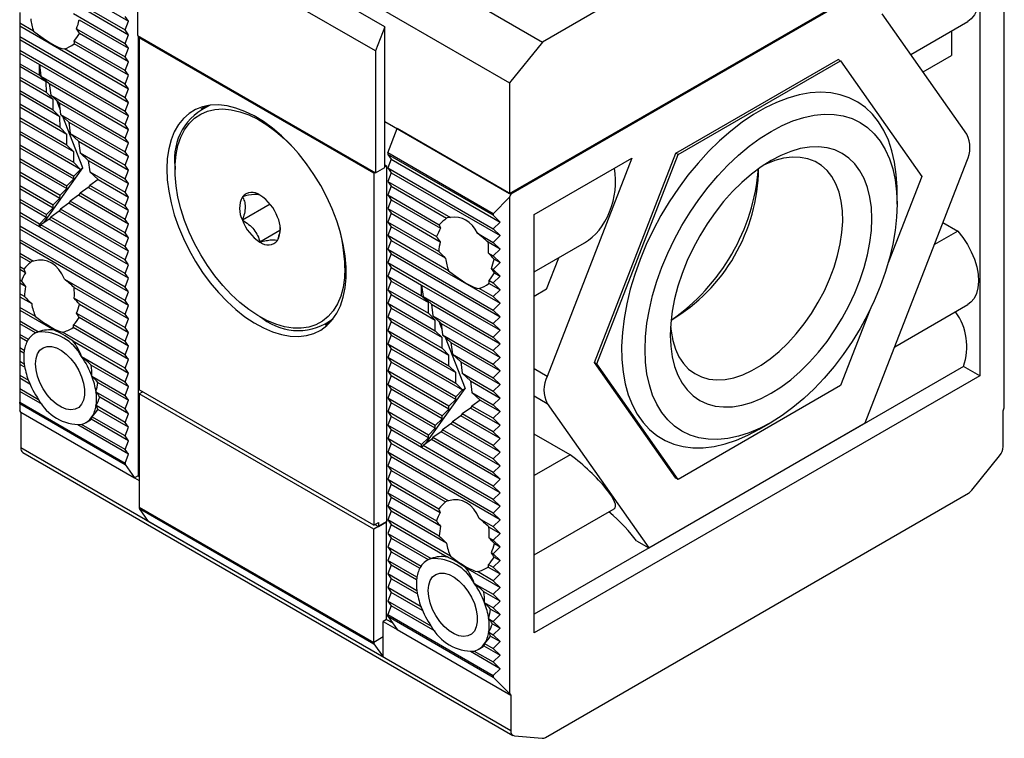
# Model space of a CAD drawing. Header units: millimetres. Extents: x 13 to 546, y 13 to 419.
# Tile 11 of 13: x 457 to 516, y 278 to 321. Entities that reach past the tile are written whole.
import ezdxf

# ---------------------------------------------------------------- set-up
doc = ezdxf.new("R2010")
doc.units = ezdxf.units.MM
doc.header["$LTSCALE"] = 2

msp = doc.modelspace()

# ---------------------------------------------------------------- linework, layer by layer
for p, q in [((458.979, 336.906), (488.395, 319.925)), ((456.999, 334.443), (486.415, 317.462)), ((514.133, 334.783), (488.395, 319.925)), ((478.884, 320.843), (464.53, 329.129)), ((486.415, 310.78), (516.113, 327.924)), ((516.184, 327.884), (486.485, 310.739)), ((478.318, 319.385), (463.964, 327.671)), ((463.964, 327.671), (463.964, 320.311)), ((516.255, 297.854), (516.255, 327.783)), ((456.858, 324.976), (463.426, 321.184)), ((514.77, 325.026), (514.77, 299.795)), ((459.438, 322.842), (463.222, 320.658)), ((460.079, 322.3), (463.426, 320.367)), ((456.858, 321.709), (456.858, 321.065)), ((460.112, 321.636), (463.222, 319.841)), ((463.426, 321.184), (463.222, 321.474)), ((513.99, 314.369), (508.887, 321.63)), ((456.858, 321.065), (456.858, 320.893)), ((457.698, 320.58), (456.858, 321.065)), ((456.858, 320.893), (463.426, 317.101)), ((456.858, 320.893), (456.858, 320.249)), ((460.445, 321.272), (463.426, 319.551)), ((463.222, 320.658), (463.426, 321.184)), ((478.884, 320.843), (478.318, 319.385)), ((478.884, 315.127), (478.884, 320.843)), ((510.616, 319.17), (514.057, 321.157)), ((456.858, 320.249), (463.222, 316.575)), ((456.858, 320.249), (456.858, 320.076)), ((460.287, 320.719), (463.222, 319.025)), ((463.426, 318.734), (460.461, 320.446)), ((463.426, 320.367), (463.222, 320.658)), ((463.222, 319.841), (463.426, 320.367)), ((463.964, 320.311), (478.318, 312.024)), ((463.999, 320.29), (463.999, 293.753)), ((464.07, 320.168), (464.141, 320.209)), ((464.07, 320.168), (464.07, 298.938)), ((478.212, 312.004), (464.07, 320.168)), ((513.073, 320.589), (513.073, 319.114)), ((456.858, 320.076), (463.426, 316.285)), ((456.858, 320.076), (456.858, 319.432)), ((463.426, 317.918), (460.137, 319.816)), ((463.222, 318.208), (460.145, 319.984)), ((463.426, 319.551), (463.222, 319.841)), ((488.395, 319.925), (486.415, 317.462)), ((456.858, 319.432), (463.222, 315.759)), ((456.858, 319.432), (456.858, 319.26)), ((456.858, 319.26), (458.052, 318.57)), ((456.858, 319.26), (456.858, 318.616)), ((463.222, 317.392), (459.553, 319.51)), ((463.222, 319.025), (463.426, 319.551)), ((463.426, 318.734), (463.222, 319.025)), ((478.318, 319.385), (478.318, 312.024)), ((511.353, 318.121), (513.073, 319.114)), ((456.858, 318.616), (458.054, 317.925)), ((456.858, 318.616), (456.858, 318.443)), ((458.464, 317.516), (456.858, 318.443)), ((456.858, 318.443), (456.858, 317.799)), ((458.052, 318.57), (463.426, 315.468)), ((458.052, 318.57), (458.142, 317.874)), ((458.054, 317.925), (458.052, 318.57)), ((463.222, 318.208), (463.426, 318.734)), ((496.436, 313.217), (506.234, 318.873)), ((496.577, 313.135), (506.375, 318.792)), ((506.375, 318.792), (506.234, 318.873)), ((506.375, 318.792), (511.274, 311.821)), ((458.466, 316.871), (456.858, 317.799)), ((456.858, 317.799), (456.858, 317.627)), ((458.464, 317.516), (458.054, 317.925)), ((458.142, 317.874), (463.222, 314.942)), ((458.142, 317.874), (458.641, 317.414)), ((463.426, 317.918), (463.222, 318.208)), ((463.222, 317.392), (463.426, 317.918)), ((458.877, 316.461), (456.858, 317.627)), ((456.858, 317.627), (456.858, 316.983)), ((458.466, 316.871), (458.464, 317.516)), ((458.641, 317.414), (463.426, 314.652)), ((458.641, 317.414), (458.732, 316.718)), ((463.426, 317.101), (463.222, 317.392)), ((486.415, 317.462), (486.415, 310.78)), ((458.879, 315.816), (456.858, 316.983)), ((456.858, 316.983), (456.858, 316.81)), ((459.289, 315.407), (456.858, 316.81)), ((456.858, 316.81), (456.858, 316.166)), ((458.877, 316.461), (458.466, 316.871)), ((458.732, 316.718), (463.222, 314.125)), ((458.732, 316.718), (459.23, 316.257)), ((463.222, 316.575), (463.426, 317.101)), ((459.291, 314.761), (456.858, 316.166)), ((456.858, 316.166), (456.858, 315.994)), ((459.702, 314.352), (456.858, 315.994)), ((456.858, 315.994), (456.858, 315.35)), ((458.879, 315.816), (458.877, 316.461)), ((459.275, 315.91), (459.089, 316.388)), ((459.23, 316.257), (463.426, 313.835)), ((459.23, 316.257), (459.321, 315.561)), ((463.426, 316.285), (463.222, 316.575)), ((463.222, 315.759), (463.426, 316.285)), ((468.145, 316.076), (467.78, 315.865)), ((459.289, 315.407), (458.879, 315.816)), ((459.291, 314.761), (459.289, 315.407)), ((459.321, 315.561), (463.222, 313.309)), ((459.321, 315.561), (459.82, 315.1)), ((460.676, 312.329), (459.464, 315.429)), ((463.426, 315.468), (463.222, 315.759)), ((463.222, 314.942), (463.426, 315.468)), ((459.704, 313.707), (456.858, 315.35)), ((456.858, 315.35), (456.858, 315.177)), ((460.114, 313.297), (456.858, 315.177)), ((456.858, 315.177), (456.858, 314.533)), ((459.82, 315.1), (463.426, 313.019)), ((459.82, 315.1), (459.91, 314.404)), ((463.426, 314.652), (463.222, 314.942)), ((478.884, 315.127), (486.415, 310.78)), ((478.884, 312.351), (478.884, 315.127)), ((460.116, 312.652), (456.858, 314.533)), ((456.858, 314.533), (456.858, 314.361)), ((460.527, 312.243), (456.858, 314.361)), ((456.858, 314.361), (456.858, 313.717)), ((459.702, 314.352), (459.291, 314.761)), ((459.704, 313.707), (459.702, 314.352)), ((459.91, 314.404), (463.222, 312.492)), ((459.91, 314.404), (460.409, 313.944)), ((463.222, 314.125), (463.426, 314.652)), ((479.061, 313.241), (479.627, 314.699)), ((486.485, 310.739), (479.627, 314.699)), ((456.858, 313.717), (460.116, 311.835)), ((456.858, 313.717), (456.858, 313.544)), ((460.114, 313.297), (459.704, 313.707)), ((460.409, 313.944), (463.426, 312.202)), ((460.409, 313.944), (460.499, 313.247)), ((463.426, 313.835), (463.222, 314.125)), ((463.222, 313.309), (463.426, 313.835)), ((456.858, 313.544), (460.114, 311.664)), ((456.858, 313.544), (456.858, 312.9)), ((460.116, 312.652), (460.114, 313.297)), ((460.499, 313.247), (463.222, 311.676)), ((460.499, 313.247), (460.998, 312.787)), ((463.426, 313.019), (463.222, 313.309)), ((485.425, 309.567), (479.061, 313.241)), ((479.061, 313.241), (479.061, 313.147)), ((485.425, 309.473), (479.061, 313.147)), ((479.061, 313.147), (479.265, 312.857)), ((491.537, 300.59), (496.436, 313.217)), ((491.678, 300.509), (496.577, 313.135)), ((496.577, 313.135), (496.436, 313.217)), ((456.858, 312.9), (459.704, 311.257)), ((456.858, 312.9), (456.858, 312.727)), ((456.858, 312.727), (459.702, 311.086)), ((456.858, 312.727), (456.858, 312.084)), ((460.527, 312.243), (460.116, 312.652)), ((460.998, 312.787), (463.426, 311.385)), ((460.998, 312.787), (461.089, 312.091)), ((463.222, 312.492), (463.426, 313.019)), ((463.426, 312.202), (463.222, 312.492)), ((466.227, 312.431), (466.227, 312.227)), ((478.884, 312.514), (478.99, 312.453)), ((478.99, 312.453), (478.884, 312.392)), ((478.99, 312.453), (478.99, 290.978)), ((479.265, 312.857), (479.061, 312.331)), ((479.265, 312.857), (485.833, 309.065)), ((487.9, 309.514), (493.782, 312.91)), ((493.782, 312.91), (488.679, 299.757)), ((507.867, 296.953), (513.99, 312.736)), ((456.858, 312.084), (459.291, 310.679)), ((456.858, 312.084), (456.858, 311.911)), ((456.858, 311.911), (459.289, 310.507)), ((456.858, 311.911), (456.858, 311.267)), ((458.312, 309.013), (460.676, 312.329)), ((460.114, 311.664), (460.116, 311.835)), ((460.116, 311.835), (460.527, 312.243)), ((460.527, 312.243), (460.676, 312.329)), ((461.089, 312.091), (463.222, 310.859)), ((461.089, 312.091), (461.587, 311.63)), ((463.222, 311.676), (463.426, 312.202)), ((478.283, 312.045), (478.212, 312.004)), ((478.212, 312.004), (478.212, 290.774)), ((478.318, 312.024), (478.884, 312.351)), ((479.061, 312.331), (485.425, 308.657)), ((479.061, 312.331), (479.265, 312.04)), ((479.265, 312.04), (479.061, 311.514)), ((479.265, 312.04), (485.833, 308.248)), ((456.858, 311.267), (458.879, 310.1)), ((456.858, 311.267), (456.858, 311.094)), ((459.702, 311.086), (459.704, 311.257)), ((459.704, 311.257), (460.114, 311.664)), ((461.089, 311.274), (460.998, 311.154)), ((461.587, 311.63), (461.089, 311.274)), ((463.222, 310.043), (461.089, 311.274)), ((461.587, 311.63), (463.426, 310.569)), ((463.426, 311.385), (463.222, 311.676)), ((463.222, 310.859), (463.426, 311.385)), ((479.061, 311.514), (482.845, 309.33)), ((479.061, 311.514), (479.265, 311.224)), ((511.274, 311.821), (509.252, 306.609)), ((456.858, 311.094), (458.877, 309.929)), ((456.858, 311.094), (456.858, 310.45)), ((459.289, 310.507), (459.291, 310.679)), ((459.291, 310.679), (459.702, 311.086)), ((460.409, 310.677), (459.91, 310.321)), ((460.499, 310.798), (460.409, 310.677)), ((463.426, 308.936), (460.409, 310.677)), ((460.998, 311.154), (460.499, 310.798)), ((463.222, 309.226), (460.499, 310.798)), ((463.426, 309.752), (460.998, 311.154)), ((463.426, 310.569), (463.222, 310.859)), ((479.265, 311.224), (479.061, 310.698)), ((479.061, 310.698), (482.17, 308.902)), ((479.061, 310.698), (479.265, 310.407)), ((479.265, 311.224), (482.612, 309.291)), ((486.485, 310.739), (486.415, 310.557)), ((509.785, 310.145), (509.785, 310.961)), ((456.858, 310.45), (458.466, 309.522)), ((456.858, 310.45), (456.858, 310.278)), ((456.858, 310.278), (458.464, 309.35)), ((456.858, 310.278), (456.858, 309.634)), ((458.877, 309.929), (458.879, 310.1)), ((458.879, 310.1), (459.289, 310.507)), ((459.82, 310.201), (459.321, 309.845)), ((459.91, 310.321), (459.82, 310.201)), ((463.426, 308.119), (459.82, 310.201)), ((463.222, 308.41), (459.91, 310.321)), ((463.222, 310.043), (463.426, 310.569)), ((471.966, 310.139), (470.293, 309.173)), ((479.265, 310.407), (479.061, 309.881)), ((479.265, 310.407), (482.246, 308.686)), ((485.425, 309.567), (486.415, 310.557)), ((486.415, 310.557), (486.415, 280.628)), ((458.054, 308.943), (456.858, 309.634)), ((456.858, 309.634), (456.858, 309.461)), ((458.052, 308.772), (456.858, 309.461)), ((456.858, 309.461), (456.858, 308.817)), ((458.464, 309.35), (458.466, 309.522)), ((458.466, 309.522), (458.877, 309.929)), ((459.23, 309.725), (458.732, 309.369)), ((459.321, 309.845), (459.23, 309.725)), ((463.426, 307.303), (459.23, 309.725)), ((463.222, 307.593), (459.321, 309.845)), ((463.426, 309.752), (463.222, 310.043)), ((463.222, 309.226), (463.426, 309.752)), ((479.061, 309.881), (481.996, 308.187)), ((479.061, 309.881), (479.265, 309.591)), ((479.265, 309.591), (479.061, 309.064)), ((479.265, 309.591), (482.23, 307.879)), ((485.425, 309.567), (485.425, 309.473)), ((485.833, 309.065), (485.425, 309.473)), ((487.9, 284.283), (487.9, 309.514)), ((458.052, 308.772), (458.054, 308.943)), ((458.142, 308.892), (458.052, 308.772)), ((458.054, 308.943), (458.464, 309.35)), ((458.641, 309.248), (458.142, 308.892)), ((463.222, 305.96), (458.142, 308.892)), ((458.732, 309.369), (458.641, 309.248)), ((463.426, 306.486), (458.641, 309.248)), ((463.222, 306.777), (458.732, 309.369)), ((463.426, 308.936), (463.222, 309.226)), ((463.222, 308.41), (463.426, 308.936)), ((482.137, 307.289), (479.061, 309.064)), ((479.061, 309.064), (479.265, 308.774)), ((485.425, 308.657), (485.833, 309.065)), ((512.554, 309.035), (513.448, 308.519)), ((463.222, 305.144), (456.858, 308.817)), ((456.858, 308.817), (456.858, 308.645)), ((463.426, 304.853), (456.858, 308.645)), ((456.858, 308.645), (456.858, 308.001)), ((463.426, 305.67), (458.052, 308.772)), ((463.426, 308.119), (463.222, 308.41)), ((472.558, 308.549), (471.353, 307.854)), ((479.265, 308.774), (479.061, 308.248)), ((482.554, 306.876), (479.265, 308.774)), ((484.469, 308.392), (485.425, 307.84)), ((485.833, 308.248), (485.425, 308.657)), ((513.448, 308.519), (512.039, 307.706)), ((463.222, 304.327), (456.858, 308.001)), ((456.858, 308.001), (456.858, 307.828)), ((463.426, 304.037), (456.858, 307.828)), ((456.858, 307.828), (456.858, 307.184)), ((463.222, 307.593), (463.426, 308.119)), ((482.73, 306.13), (479.061, 308.248)), ((479.061, 308.248), (479.265, 307.957)), ((479.265, 307.957), (479.061, 307.431)), ((479.265, 307.957), (485.833, 304.166)), ((485.833, 307.432), (485.11, 307.849)), ((485.425, 307.84), (485.833, 308.248)), ((485.833, 307.432), (485.425, 307.84)), ((487.9, 306.057), (490.929, 307.805)), ((456.858, 307.184), (457.698, 306.699)), ((456.858, 307.184), (456.858, 307.012)), ((463.426, 307.303), (463.222, 307.593)), ((463.222, 306.777), (463.426, 307.303)), ((479.061, 307.431), (485.425, 303.758)), ((479.061, 307.431), (479.265, 307.141)), ((479.265, 307.141), (479.061, 306.615)), ((479.265, 307.141), (485.833, 303.349)), ((485.144, 307.186), (485.425, 307.024)), ((485.425, 307.024), (485.833, 307.432)), ((457.522, 306.628), (456.858, 307.012)), ((456.858, 307.012), (456.858, 306.368)), ((463.426, 306.486), (463.222, 306.777)), ((479.061, 306.615), (485.425, 302.941)), ((479.061, 306.615), (479.265, 306.324)), ((485.833, 306.615), (485.425, 307.024)), ((485.425, 306.207), (485.833, 306.615)), ((485.477, 306.821), (485.833, 306.615)), ((488.639, 305.009), (489.377, 306.909)), ((457.106, 306.225), (456.858, 306.368)), ((456.858, 306.368), (456.858, 306.195)), ((457.199, 305.998), (456.858, 306.195)), ((456.858, 306.195), (456.858, 305.551)), ((463.222, 305.96), (463.426, 306.486)), ((463.426, 305.67), (463.222, 305.96)), ((479.265, 306.324), (479.061, 305.798)), ((479.265, 306.324), (481.103, 305.263)), ((485.318, 306.269), (485.425, 306.207)), ((485.833, 305.799), (485.425, 306.207)), ((485.492, 305.996), (485.833, 305.799)), ((456.964, 305.49), (456.858, 305.551)), ((456.858, 305.551), (456.858, 305.379)), ((457.214, 305.173), (456.858, 305.379)), ((456.858, 305.379), (456.858, 304.735)), ((459.553, 305.628), (463.222, 303.51)), ((463.222, 305.144), (463.426, 305.67)), ((479.061, 305.798), (481.106, 304.618)), ((479.061, 305.798), (479.265, 305.508)), ((479.265, 305.508), (479.061, 304.982)), ((479.265, 305.508), (481.516, 304.208)), ((485.169, 305.366), (485.833, 304.982)), ((485.177, 305.534), (485.425, 305.391)), ((485.425, 305.391), (485.833, 305.799)), ((485.833, 304.982), (485.425, 305.391)), ((457.139, 304.572), (456.858, 304.735)), ((456.858, 304.735), (456.858, 304.562)), ((460.137, 305.118), (463.426, 303.22)), ((463.426, 304.853), (463.222, 305.144)), ((463.222, 304.327), (463.426, 304.853)), ((479.061, 304.982), (481.518, 303.563)), ((479.061, 304.982), (479.265, 304.691)), ((481.103, 305.263), (485.833, 302.533)), ((481.103, 305.263), (481.194, 304.567)), ((481.106, 304.618), (481.103, 305.263)), ((485.425, 304.574), (484.584, 305.059)), ((485.425, 304.574), (485.833, 304.982)), ((488.639, 305.009), (487.9, 304.582)), ((456.858, 304.562), (457.581, 304.145)), ((456.858, 304.562), (456.858, 303.918)), ((460.145, 304.47), (463.222, 302.694)), ((460.461, 304.115), (463.426, 302.403)), ((463.426, 304.037), (463.222, 304.327)), ((479.265, 304.691), (479.061, 304.165)), ((479.061, 304.165), (481.931, 302.509)), ((479.061, 304.165), (479.265, 303.875)), ((479.265, 304.691), (481.928, 303.154)), ((481.516, 304.208), (481.106, 304.618)), ((481.194, 304.567), (485.425, 302.124)), ((481.194, 304.567), (481.693, 304.106)), ((481.518, 303.563), (481.516, 304.208)), ((485.833, 304.166), (485.425, 304.574)), ((485.425, 303.758), (485.833, 304.166)), ((457.813, 303.367), (456.858, 303.918)), ((456.858, 303.918), (456.858, 303.746)), ((456.858, 303.746), (458.949, 302.538)), ((456.858, 303.746), (456.858, 303.102)), ((460.287, 303.572), (463.222, 301.877)), ((463.222, 303.51), (463.426, 304.037)), ((479.265, 303.875), (479.061, 303.349)), ((479.265, 303.875), (482.341, 302.099)), ((481.928, 303.154), (481.518, 303.563)), ((481.693, 304.106), (485.833, 301.716)), ((481.693, 304.106), (481.783, 303.41)), ((485.833, 303.349), (485.425, 303.758)), ((508.139, 303.74), (506.375, 299.195)), ((509.649, 301.546), (514.057, 304.091)), ((456.858, 303.102), (458.001, 302.442)), ((456.858, 303.102), (456.858, 302.929)), ((457.816, 302.376), (456.858, 302.929)), ((456.858, 302.929), (456.858, 302.285)), ((463.426, 301.587), (460.445, 303.308)), ((463.426, 303.22), (463.222, 303.51)), ((463.222, 302.694), (463.426, 303.22)), ((471.353, 303.348), (471.529, 303.246)), ((475.28, 302.874), (475.645, 303.085)), ((479.061, 303.349), (482.343, 301.454)), ((479.061, 303.349), (479.265, 303.058)), ((479.265, 303.058), (479.061, 302.532)), ((479.265, 303.058), (482.753, 301.044)), ((481.783, 303.41), (485.425, 301.308)), ((481.783, 303.41), (482.282, 302.95)), ((481.931, 302.509), (481.928, 303.154)), ((482.14, 303.081), (482.327, 302.603)), ((482.282, 302.95), (485.833, 300.9)), ((482.282, 302.95), (482.372, 302.253)), ((485.425, 302.941), (485.833, 303.349)), ((485.833, 302.533), (485.425, 302.941)), ((457.873, 302.409), (457.747, 302.337)), ((463.222, 300.244), (459.438, 302.429)), ((463.426, 300.77), (460.079, 302.703)), ((463.222, 301.061), (460.112, 302.856)), ((463.426, 302.403), (463.222, 302.694)), ((463.222, 301.877), (463.426, 302.403)), ((479.061, 302.532), (482.755, 300.399)), ((479.061, 302.532), (479.265, 302.242)), ((482.341, 302.099), (481.931, 302.509)), ((485.425, 302.124), (485.833, 302.533)), ((457.379, 301.984), (456.858, 302.285)), ((456.858, 302.285), (456.858, 302.112)), ((457.304, 301.855), (456.858, 302.112)), ((456.858, 302.112), (456.858, 301.469)), ((460.054, 301.901), (463.426, 299.954)), ((463.426, 301.587), (463.222, 301.877)), ((479.265, 302.242), (479.061, 301.716)), ((479.265, 302.242), (483.166, 299.99)), ((482.343, 301.454), (482.341, 302.099)), ((482.372, 302.253), (485.425, 300.491)), ((482.372, 302.253), (482.871, 301.793)), ((482.515, 302.122), (483.728, 299.021)), ((482.871, 301.793), (485.833, 300.083)), ((482.871, 301.793), (482.962, 301.097)), ((485.833, 301.716), (485.425, 302.124)), ((457.134, 301.309), (456.858, 301.469)), ((456.858, 301.469), (456.858, 301.296)), ((457.115, 301.148), (456.858, 301.296)), ((456.858, 301.296), (456.858, 300.652)), ((463.222, 301.061), (463.426, 301.587)), ((479.061, 301.716), (483.168, 299.345)), ((479.061, 301.716), (479.265, 301.425)), ((479.265, 301.425), (479.061, 300.899)), ((479.265, 301.425), (483.578, 298.935)), ((482.753, 301.044), (482.343, 301.454)), ((485.425, 301.308), (485.833, 301.716)), ((485.833, 300.9), (485.425, 301.308)), ((457.134, 300.493), (456.858, 300.652)), ((456.858, 300.652), (456.858, 300.479)), ((460.593, 300.945), (463.222, 299.428)), ((463.426, 300.77), (463.222, 301.061)), ((463.222, 300.244), (463.426, 300.77)), ((483.168, 298.528), (479.061, 300.899)), ((479.061, 300.899), (479.265, 300.609)), ((479.265, 300.609), (479.061, 300.082)), ((483.166, 298.357), (479.265, 300.609)), ((482.755, 300.399), (482.753, 301.044)), ((482.962, 301.097), (485.425, 299.675)), ((482.962, 301.097), (483.46, 300.636)), ((483.46, 300.636), (485.833, 299.267)), ((483.46, 300.636), (483.551, 299.94)), ((485.425, 300.491), (485.833, 300.9)), ((491.537, 300.59), (491.678, 300.509)), ((496.436, 293.62), (491.537, 300.59)), ((457.164, 300.303), (456.858, 300.479)), ((456.858, 300.479), (456.858, 299.835)), ((461.176, 300.436), (463.426, 299.137)), ((463.426, 299.954), (463.222, 300.244)), ((482.755, 297.95), (479.061, 300.082)), ((479.061, 300.082), (479.265, 299.792)), ((483.166, 299.99), (482.755, 300.399)), ((483.168, 299.345), (483.166, 299.99)), ((485.833, 300.083), (485.425, 300.491)), ((485.425, 299.675), (485.833, 300.083)), ((513.791, 300.36), (487.9, 285.413)), ((488.679, 299.757), (487.9, 300.207)), ((496.577, 293.538), (491.678, 300.509)), ((514.77, 299.795), (513.791, 300.36)), ((456.858, 299.835), (457.379, 299.535)), ((456.858, 299.835), (456.858, 299.663)), ((456.858, 299.663), (457.469, 299.31)), ((456.858, 299.663), (456.858, 299.019)), ((461.216, 299.769), (463.222, 298.611)), ((461.576, 299.389), (463.426, 298.321)), ((463.222, 299.428), (463.426, 299.954)), ((463.426, 299.137), (463.222, 299.428)), ((479.265, 299.792), (479.061, 299.266)), ((482.753, 297.778), (479.265, 299.792)), ((483.551, 299.94), (485.425, 298.858)), ((483.551, 299.94), (484.05, 299.479)), ((484.05, 299.479), (485.833, 298.45)), ((484.05, 299.479), (484.14, 298.783)), ((485.833, 299.267), (485.425, 299.675)), ((514.77, 299.795), (487.9, 284.283)), ((456.858, 299.019), (458.001, 298.359)), ((456.858, 299.019), (456.858, 298.846)), ((458.235, 298.051), (456.858, 298.846)), ((456.858, 298.846), (456.858, 298.202)), ((463.222, 297.795), (461.461, 298.811)), ((463.222, 298.611), (463.426, 299.137)), ((478.212, 290.774), (464.07, 298.938)), ((464.282, 298.815), (464.07, 298.693)), ((482.343, 297.371), (479.061, 299.266)), ((479.061, 299.266), (479.265, 298.976)), ((479.265, 298.976), (479.061, 298.449)), ((482.341, 297.2), (479.265, 298.976)), ((481.363, 295.706), (483.728, 299.021)), ((483.578, 298.935), (483.168, 299.345)), ((483.168, 298.528), (483.578, 298.935)), ((483.578, 298.935), (483.728, 299.021)), ((484.14, 298.783), (485.425, 298.042)), ((484.14, 298.783), (484.639, 298.323)), ((485.425, 298.858), (485.833, 299.267)), ((485.833, 298.45), (485.425, 298.858)), ((506.375, 299.195), (496.577, 293.538)), ((456.858, 298.202), (463.222, 294.529)), ((456.858, 298.109), (456.858, 298.202)), ((463.426, 297.504), (461.693, 298.504)), ((463.426, 298.321), (463.222, 298.611)), ((463.222, 297.795), (463.426, 298.321)), ((464.07, 298.693), (464.07, 291.875)), ((478.212, 290.529), (464.07, 298.693)), ((481.931, 296.793), (479.061, 298.449)), ((479.061, 298.449), (479.265, 298.159)), ((482.755, 297.95), (483.166, 298.357)), ((483.166, 298.357), (483.168, 298.528)), ((484.639, 298.323), (484.14, 297.967)), ((484.639, 298.323), (485.833, 297.633)), ((485.425, 298.042), (485.833, 298.45)), ((487.9, 298.574), (488.679, 298.124)), ((456.858, 298.109), (463.222, 294.435)), ((456.858, 298.109), (456.858, 297.69)), ((456.928, 297.59), (456.858, 297.69)), ((456.928, 297.59), (456.928, 295.437)), ((456.928, 297.59), (463.787, 293.63)), ((463.222, 296.978), (461.461, 297.995)), ((463.426, 296.688), (461.576, 297.755)), ((463.426, 297.504), (463.222, 297.795)), ((479.265, 298.159), (479.061, 297.633)), ((481.518, 296.214), (479.061, 297.633)), ((479.061, 297.633), (479.265, 297.342)), ((481.928, 296.621), (479.265, 298.159)), ((482.343, 297.371), (482.753, 297.778)), ((482.753, 297.778), (482.755, 297.95)), ((484.05, 297.846), (483.551, 297.49)), ((484.14, 297.967), (484.05, 297.846)), ((485.833, 296.817), (484.05, 297.846)), ((485.425, 297.225), (484.14, 297.967)), ((485.833, 297.633), (485.425, 298.042)), ((485.425, 297.225), (485.833, 297.633)), ((488.679, 298.124), (494.803, 289.411)), ((516.184, 297.671), (516.255, 297.854)), ((516.184, 295.518), (516.184, 297.671)), ((460.847, 296.967), (460.973, 297.04)), ((463.426, 295.871), (461.176, 297.17)), ((463.222, 296.162), (461.216, 297.32)), ((463.222, 296.978), (463.426, 297.504)), ((479.265, 297.342), (479.061, 296.816)), ((481.516, 296.043), (479.265, 297.342)), ((481.931, 296.793), (482.341, 297.2)), ((482.341, 297.2), (482.343, 297.371)), ((482.962, 297.014), (482.871, 296.894)), ((483.46, 297.37), (482.962, 297.014)), ((485.425, 295.592), (482.962, 297.014)), ((483.551, 297.49), (483.46, 297.37)), ((485.833, 296), (483.46, 297.37)), ((485.425, 296.409), (483.551, 297.49)), ((485.833, 296.817), (485.425, 297.225)), ((463.426, 295.055), (460.36, 296.825)), ((463.222, 295.345), (460.593, 296.862)), ((463.426, 296.688), (463.222, 296.978)), ((463.222, 296.162), (463.426, 296.688)), ((481.106, 295.636), (479.061, 296.816)), ((479.061, 296.816), (479.265, 296.526)), ((479.265, 296.526), (479.061, 296)), ((481.103, 295.465), (479.265, 296.526)), ((481.518, 296.214), (481.928, 296.621)), ((482.282, 296.417), (481.783, 296.061)), ((481.928, 296.621), (481.931, 296.793)), ((482.372, 296.538), (482.282, 296.417)), ((485.833, 294.367), (482.282, 296.417)), ((482.871, 296.894), (482.372, 296.538)), ((485.425, 294.776), (482.372, 296.538)), ((485.833, 295.184), (482.871, 296.894)), ((485.425, 296.409), (485.833, 296.817)), ((485.833, 296), (485.425, 296.409)), ((494.803, 289.411), (507.867, 296.953)), ((501.477, 296.571), (502.184, 296.98)), ((463.426, 295.871), (463.222, 296.162)), ((463.222, 295.345), (463.426, 295.871)), ((485.425, 292.326), (479.061, 296)), ((479.061, 296), (479.265, 295.709)), ((481.106, 295.636), (481.516, 296.043)), ((481.693, 295.941), (481.194, 295.585)), ((481.516, 296.043), (481.518, 296.214)), ((481.783, 296.061), (481.693, 295.941)), ((485.833, 293.551), (481.693, 295.941)), ((485.425, 293.959), (481.783, 296.061)), ((485.425, 295.592), (485.833, 296)), ((490.072, 295.024), (487.9, 296.278)), ((486.485, 278.374), (456.928, 295.437)), ((463.426, 295.055), (463.222, 295.345)), ((479.265, 295.709), (479.061, 295.183)), ((485.833, 291.918), (479.265, 295.709)), ((481.103, 295.465), (481.106, 295.636)), ((481.194, 295.585), (481.103, 295.465)), ((485.833, 292.734), (481.103, 295.465)), ((485.425, 293.142), (481.194, 295.585)), ((485.833, 295.184), (485.425, 295.592)), ((457.053, 295.162), (486.61, 278.099)), ((463.222, 294.529), (463.426, 295.055)), ((485.425, 291.509), (479.061, 295.183)), ((479.061, 295.183), (479.265, 294.893)), ((479.265, 294.893), (479.061, 294.367)), ((485.833, 291.101), (479.265, 294.893)), ((485.425, 294.776), (485.833, 295.184)), ((485.833, 294.367), (485.425, 294.776)), ((490.072, 295.024), (487.9, 293.77)), ((514.303, 292.895), (515.972, 294.972)), ((463.222, 294.529), (463.222, 294.435)), ((463.222, 294.435), (463.787, 293.63)), ((479.061, 294.367), (482.73, 292.249)), ((479.061, 294.367), (479.265, 294.076)), ((479.265, 294.076), (479.061, 293.55)), ((479.265, 294.076), (482.554, 292.178)), ((485.425, 293.959), (485.833, 294.367)), ((463.999, 293.753), (463.787, 293.63)), ((463.787, 293.63), (464.07, 293.467)), ((463.999, 293.753), (464.07, 293.712)), ((479.061, 293.55), (482.137, 291.774)), ((479.061, 293.55), (479.265, 293.26)), ((485.833, 293.551), (485.425, 293.959)), ((485.425, 293.142), (485.833, 293.551)), ((496.577, 293.538), (496.436, 293.62)), ((479.265, 293.26), (479.061, 292.734)), ((479.265, 293.26), (482.23, 291.548)), ((485.833, 292.734), (485.425, 293.142)), ((479.061, 292.734), (481.996, 291.039)), ((479.061, 292.734), (479.265, 292.443)), ((479.265, 292.443), (479.061, 291.917)), ((482.246, 290.722), (479.265, 292.443)), ((485.425, 292.326), (485.833, 292.734)), ((485.833, 291.918), (485.425, 292.326)), ((488.579, 277.979), (514.09, 292.707)), ((464.07, 291.875), (478.212, 283.711)), ((464.07, 291.875), (464.07, 291.853)), ((478.212, 283.689), (464.07, 291.853)), ((464.089, 291.783), (478.231, 283.618)), ((464.636, 291.005), (464.089, 291.783)), ((482.17, 290.122), (479.061, 291.917)), ((479.061, 291.917), (479.265, 291.627)), ((485.425, 291.509), (485.833, 291.918)), ((487.9, 288.991), (492.719, 291.773)), ((479.265, 291.627), (479.061, 291.101)), ((482.845, 288.916), (479.061, 291.101)), ((479.061, 291.101), (479.265, 290.81)), ((482.612, 289.694), (479.265, 291.627)), ((484.584, 291.178), (485.425, 290.693)), ((485.833, 291.101), (485.425, 291.509)), ((485.425, 290.693), (485.833, 291.101)), ((464.636, 291.005), (478.778, 282.841)), ((478.99, 290.978), (478.212, 290.529)), ((478.212, 290.774), (478.495, 290.937)), ((478.212, 283.711), (478.212, 290.529)), ((478.283, 290.815), (478.495, 290.692)), ((478.495, 290.692), (478.99, 290.978)), ((478.495, 290.937), (478.495, 290.692)), ((478.99, 285.099), (478.99, 290.978)), ((479.265, 290.81), (479.061, 290.284)), ((479.265, 290.81), (482.637, 288.863)), ((485.169, 290.668), (485.833, 290.285)), ((485.833, 290.285), (485.425, 290.693)), ((479.061, 290.284), (481.689, 288.767)), ((479.061, 290.284), (479.265, 289.994)), ((479.265, 289.994), (479.061, 289.467)), ((479.265, 289.994), (481.504, 288.701)), ((485.177, 290.019), (485.425, 289.876)), ((485.425, 289.876), (485.833, 290.285)), ((485.833, 289.468), (485.425, 289.876)), ((479.061, 289.467), (481.067, 288.309)), ((479.061, 289.467), (479.265, 289.177)), ((485.425, 289.06), (485.833, 289.468)), ((485.492, 289.665), (485.833, 289.468)), ((494.06, 289.84), (494.803, 289.411)), ((479.265, 289.177), (479.061, 288.651)), ((479.265, 289.177), (480.992, 288.18)), ((481.561, 288.734), (481.435, 288.662)), ((485.318, 289.121), (485.425, 289.06)), ((485.833, 288.652), (485.425, 289.06)), ((485.477, 288.857), (485.833, 288.652)), ((480.822, 287.634), (479.061, 288.651)), ((479.061, 288.651), (479.265, 288.36)), ((479.265, 288.36), (479.061, 287.834)), ((480.803, 287.473), (479.265, 288.36)), ((483.742, 288.226), (485.833, 287.018)), ((485.11, 288.252), (485.833, 287.835)), ((485.144, 288.406), (485.425, 288.243)), ((485.425, 288.243), (485.833, 288.652)), ((485.833, 287.835), (485.425, 288.243)), ((480.822, 286.818), (479.061, 287.834)), ((479.061, 287.834), (479.265, 287.544)), ((479.265, 287.544), (479.061, 287.018)), ((480.852, 286.628), (479.265, 287.544)), ((485.425, 287.427), (484.469, 287.978)), ((485.425, 287.427), (485.833, 287.835)), ((481.067, 285.86), (479.061, 287.018)), ((479.061, 287.018), (479.265, 286.727)), ((484.281, 287.27), (485.425, 286.61)), ((485.833, 287.018), (485.425, 287.427)), ((485.425, 286.61), (485.833, 287.018)), ((479.265, 286.727), (479.061, 286.201)), ((481.158, 285.635), (479.265, 286.727)), ((485.833, 286.202), (484.864, 286.761)), ((485.833, 286.202), (485.425, 286.61)), ((481.689, 284.684), (479.061, 286.201)), ((479.061, 286.201), (479.265, 285.911)), ((479.265, 285.911), (479.061, 285.385)), ((481.923, 284.377), (479.265, 285.911)), ((485.425, 285.794), (484.904, 286.094)), ((485.264, 285.714), (485.833, 285.385)), ((485.425, 285.794), (485.833, 286.202)), ((485.833, 285.385), (485.425, 285.794)), ((479.061, 285.385), (485.425, 281.711)), ((479.061, 285.291), (479.061, 285.385)), ((479.061, 285.291), (485.425, 281.618)), ((479.061, 285.291), (479.627, 284.487)), ((485.149, 285.137), (485.425, 284.977)), ((485.425, 284.977), (485.833, 285.385)), ((478.99, 285.099), (478.778, 284.976)), ((478.778, 284.976), (479.627, 284.487)), ((478.778, 284.037), (478.778, 284.976)), ((478.99, 285.099), (479.337, 284.899)), ((485.381, 284.83), (485.833, 284.569)), ((485.833, 284.569), (485.425, 284.977)), ((485.425, 284.161), (485.833, 284.569)), ((478.778, 284.037), (478.212, 283.711)), ((478.778, 282.841), (478.778, 284.037)), ((479.627, 284.487), (486.485, 280.527)), ((485.149, 284.32), (485.425, 284.161)), ((485.264, 284.081), (485.833, 283.752)), ((485.833, 283.752), (485.425, 284.161)), ((478.212, 283.711), (478.212, 283.689)), ((478.231, 283.618), (478.778, 282.841)), ((484.535, 283.292), (484.661, 283.365)), ((484.864, 283.495), (485.833, 282.936)), ((484.904, 283.645), (485.425, 283.344)), ((485.425, 283.344), (485.833, 283.752)), ((485.833, 282.936), (485.425, 283.344)), ((485.833, 282.119), (484.048, 283.15)), ((484.281, 283.188), (485.425, 282.527)), ((485.425, 282.527), (485.833, 282.936)), ((485.833, 282.119), (485.425, 282.527)), ((485.425, 281.711), (485.833, 282.119)), ((485.425, 281.711), (485.425, 281.618)), ((486.415, 280.628), (485.425, 281.618)), ((486.415, 280.628), (486.485, 280.527)), ((486.485, 280.527), (486.485, 278.374)), ((486.698, 278.072), (488.367, 277.923))]:
    msp.add_line(p, q)
at = {"flags": 128}
for points in [[(514.109, 324.644), (514.239, 324.394), (514.433, 323.937), (514.577, 323.479), (514.667, 323.029), (514.699, 322.602), (514.674, 322.206), (514.591, 321.854), (514.454, 321.555), (514.265, 321.315), (514.057, 321.157)], [(509.785, 310.961), (509.783, 311.161), (509.739, 311.938), (509.637, 312.674), (509.479, 313.365), (509.264, 314.005), (508.994, 314.59), (508.672, 315.116), (508.299, 315.579), (507.878, 315.976), (507.412, 316.305), (506.905, 316.562), (506.36, 316.746), (505.78, 316.856), (505.17, 316.891), (504.535, 316.851), (503.878, 316.736), (503.204, 316.547), (502.517, 316.285), (501.824, 315.952), (501.128, 315.55), (500.435, 315.082), (499.749, 314.552), (499.075, 313.963), (498.418, 313.32), (497.782, 312.626), (497.172, 311.887), (496.593, 311.108), (496.047, 310.294), (495.54, 309.451), (495.074, 308.585), (494.654, 307.702), (494.281, 306.808), (493.958, 305.91), (493.689, 305.014), (493.474, 304.125), (493.315, 303.251), (493.213, 302.398), (493.169, 301.571), (493.184, 300.776), (493.257, 300.018), (493.387, 299.304), (493.574, 298.638), (493.817, 298.025), (494.113, 297.469), (494.461, 296.974), (494.858, 296.544), (495.302, 296.181), (495.789, 295.888), (496.315, 295.667), (496.878, 295.519), (497.473, 295.447), (498.097, 295.449), (498.744, 295.527), (499.41, 295.679), (500.091, 295.905), (500.781, 296.203), (501.476, 296.571), (501.476, 296.571)], [(465.732, 312.268), (465.761, 311.609), (465.846, 310.924), (465.988, 310.221), (466.185, 309.505), (466.434, 308.786), (466.732, 308.071), (467.078, 307.367), (467.467, 306.682), (467.894, 306.023), (468.357, 305.398), (468.848, 304.812), (469.364, 304.272), (469.899, 303.783), (470.447, 303.351), (471.002, 302.981), (471.559, 302.676), (472.111, 302.44), (472.653, 302.275), (473.179, 302.183), (473.684, 302.164), (474.161, 302.219), (474.606, 302.348), (475.015, 302.549), (475.383, 302.82), (475.706, 303.158), (475.98, 303.559), (476.203, 304.02), (476.372, 304.535), (476.486, 305.098), (476.543, 305.705), (476.543, 306.348), (476.486, 307.021), (476.372, 307.716), (476.203, 308.427), (475.98, 309.145), (475.706, 309.863), (475.383, 310.573), (475.015, 311.269), (474.606, 311.942), (474.161, 312.585), (473.684, 313.191), (473.179, 313.755), (472.653, 314.27), (472.111, 314.731), (471.559, 315.132), (471.002, 315.47), (470.447, 315.741), (469.899, 315.942), (469.364, 316.071), (468.848, 316.127), (468.357, 316.108), (467.894, 316.016), (467.467, 315.851), (467.078, 315.615), (466.732, 315.31), (466.434, 314.94), (466.185, 314.508), (465.988, 314.02), (465.846, 313.48), (465.761, 312.894), (465.732, 312.268)], [(476.48, 306.308), (476.451, 305.696), (476.364, 305.124), (476.221, 304.599), (476.022, 304.127), (475.77, 303.713), (475.469, 303.362), (475.12, 303.078), (474.729, 302.864), (474.3, 302.722), (473.837, 302.655), (473.347, 302.663), (472.833, 302.746), (472.303, 302.902), (471.762, 303.131), (471.217, 303.429), (470.673, 303.793), (470.137, 304.219), (469.614, 304.703), (469.112, 305.238), (468.634, 305.819), (468.188, 306.439), (467.777, 307.091), (467.407, 307.768), (467.081, 308.461), (466.804, 309.164), (466.579, 309.868), (466.407, 310.565), (466.292, 311.248), (466.234, 311.908), (466.234, 312.538), (466.292, 313.131), (466.407, 313.681), (466.579, 314.18), (466.804, 314.624), (467.081, 315.007), (467.407, 315.324), (467.777, 315.574), (468.188, 315.752), (468.634, 315.856), (469.112, 315.886), (469.614, 315.841), (470.137, 315.721), (470.673, 315.528), (471.217, 315.264), (471.762, 314.933), (472.303, 314.537), (472.833, 314.081), (473.347, 313.571), (473.52, 313.383)], [(502.183, 296.979), (501.521, 296.63), (500.863, 296.35), (500.216, 296.142), (499.583, 296.007), (498.971, 295.947), (498.383, 295.961), (497.823, 296.049), (497.297, 296.212), (496.808, 296.447), (496.36, 296.753), (495.957, 297.127), (495.6, 297.568), (495.294, 298.07), (495.04, 298.631), (494.841, 299.246), (494.697, 299.911), (494.611, 300.62), (494.582, 301.369), (494.611, 302.15), (494.697, 302.959), (494.841, 303.79), (495.04, 304.635), (495.294, 305.489), (495.6, 306.345), (495.957, 307.197), (496.36, 308.037), (496.808, 308.861), (497.297, 309.66), (497.823, 310.43), (498.383, 311.164), (498.971, 311.858), (499.583, 312.504), (500.216, 313.1), (500.863, 313.639), (501.521, 314.119), (502.183, 314.535), (502.846, 314.884), (503.503, 315.163), (504.151, 315.371), (504.783, 315.506), (505.396, 315.567), (505.984, 315.553), (506.543, 315.464), (507.069, 315.302), (507.558, 315.066), (508.006, 314.761), (508.41, 314.386), (508.766, 313.946), (509.072, 313.443), (509.326, 312.882), (509.526, 312.267), (509.669, 311.602), (509.756, 310.893), (509.785, 310.145), (509.756, 309.363), (509.669, 308.554), (509.526, 307.724), (509.326, 306.878), (509.072, 306.024), (508.766, 305.168), (508.41, 304.317), (508.006, 303.476), (507.558, 302.653), (507.069, 301.853), (506.543, 301.083), (505.984, 300.349), (505.396, 299.656), (504.783, 299.009), (504.151, 298.414), (503.503, 297.874), (502.846, 297.395), (502.183, 296.979)], [(502.183, 312.779), (501.587, 312.401), (500.997, 311.959), (500.418, 311.458), (499.856, 310.901), (499.317, 310.295), (498.805, 309.645), (498.325, 308.958), (497.883, 308.24), (497.482, 307.498), (497.127, 306.739), (496.82, 305.971), (496.565, 305.201), (496.364, 304.436), (496.219, 303.684), (496.131, 302.951), (496.102, 302.246), (496.131, 301.575), (496.219, 300.944), (496.364, 300.359), (496.565, 299.826), (496.82, 299.35), (497.127, 298.936), (497.482, 298.588), (497.883, 298.309), (498.325, 298.101), (498.805, 297.968), (499.317, 297.909), (499.856, 297.926), (500.418, 298.018), (500.997, 298.185), (501.587, 298.424), (502.183, 298.734), (502.779, 299.112), (503.37, 299.554), (503.949, 300.056), (504.51, 300.612), (505.05, 301.219), (505.562, 301.868), (506.041, 302.556), (506.483, 303.274), (506.884, 304.016), (507.24, 304.774), (507.546, 305.542), (507.801, 306.313), (508.003, 307.078), (508.148, 307.83), (508.235, 308.562), (508.264, 309.267), (508.235, 309.939), (508.148, 310.57), (508.003, 311.155), (507.801, 311.687), (507.546, 312.163), (507.24, 312.577), (506.884, 312.925), (506.483, 313.205), (506.041, 313.412), (505.562, 313.546), (505.05, 313.605), (504.51, 313.588), (503.949, 313.496), (503.37, 313.329), (502.779, 313.089), (502.183, 312.779)], [(496.119, 302.782), (496.148, 302.488), (496.251, 301.919), (496.411, 301.399), (496.626, 300.934), (496.894, 300.53), (497.213, 300.19), (497.578, 299.919), (497.985, 299.72), (498.429, 299.596), (498.906, 299.546), (499.411, 299.573), (499.937, 299.676), (500.478, 299.853), (501.029, 300.103), (501.583, 300.423), (502.133, 300.809), (502.675, 301.257), (503.201, 301.761), (503.705, 302.316), (504.182, 302.917), (504.627, 303.555), (505.034, 304.224), (505.398, 304.915), (505.717, 305.623), (505.985, 306.337), (506.201, 307.051), (506.36, 307.755), (506.463, 308.443), (506.507, 309.106), (506.493, 309.737), (506.419, 310.329), (506.288, 310.874), (506.1, 311.367), (505.857, 311.803), (505.564, 312.175), (505.222, 312.481), (504.835, 312.716), (504.409, 312.878), (503.947, 312.965), (503.456, 312.976), (502.94, 312.912), (502.406, 312.771), (501.859, 312.557), (501.726, 312.495)], [(513.448, 308.519), (513.755, 308.136), (514.03, 307.717), (514.265, 307.273), (514.454, 306.816), (514.591, 306.358), (514.673, 305.911), (514.699, 305.487), (514.667, 305.096), (514.578, 304.75), (514.434, 304.457), (514.24, 304.226), (514.057, 304.091)], [(457.812, 300.509), (457.843, 300.837), (457.933, 301.116), (458.078, 301.335), (458.274, 301.485), (458.512, 301.561), (458.781, 301.558), (459.072, 301.477), (459.372, 301.321), (459.669, 301.097), (459.951, 300.814), (460.206, 300.483), (460.424, 300.118), (460.596, 299.735), (460.714, 299.347), (460.775, 298.973), (460.775, 298.626), (460.714, 298.321), (460.596, 298.07), (460.424, 297.885), (460.206, 297.771), (459.951, 297.735), (459.669, 297.777), (459.372, 297.896), (459.072, 298.087), (458.781, 298.342), (458.512, 298.65), (458.274, 299), (458.078, 299.376), (457.933, 299.763), (457.843, 300.146), (457.812, 300.509)], [(481.5, 286.834), (481.531, 287.162), (481.621, 287.441), (481.767, 287.66), (481.962, 287.811), (482.2, 287.886), (482.47, 287.883), (482.76, 287.802), (483.061, 287.646), (483.357, 287.422), (483.639, 287.139), (483.894, 286.808), (484.112, 286.444), (484.284, 286.06), (484.402, 285.673), (484.463, 285.298), (484.463, 284.951), (484.402, 284.646), (484.284, 284.395), (484.112, 284.21), (483.894, 284.096), (483.639, 284.06), (483.357, 284.102), (483.061, 284.221), (482.76, 284.412), (482.47, 284.667), (482.2, 284.975), (481.962, 285.325), (481.767, 285.701), (481.621, 286.089), (481.531, 286.472), (481.5, 286.834)]]:
    msp.add_lwpolyline(points, dxfattribs=at)
for centre, radius, start, end in [((469.689, 312.881), 3.492, 112.46725, 187.40438), ((512.357, 313.553), 1.826, 333.43643, 26.56357), ((490.623, 312.43), 10.808, 300.74911, 359.25626), ((489.106, 313.306), 12.362, 304.73377, 355.27161), ((470.872, 310.092), 0.762, 50.75183, 139.4672), ((469.92, 308.444), 2.658, 20.22711, 57.36203), ((471.707, 309.88), 1.581, 153.43643, 206.56357), ((472.787, 310.092), 2.658, 200.22711, 237.36203), ((471, 308.655), 1.581, 333.43643, 26.56357), ((467.35, 306.161), 9.131, 0.92146, 18.67975), ((471.835, 308.443), 0.762, 230.75183, 319.4672), ((510.421, 301.55), 3.574, 340.5479, 36.14896), ((473.651, 305.963), 3.446, 232.02655, 308.10452), ((458.283, 301.406), 1.074, 105.23964, 147.3988), ((458.119, 299.652), 2.792, 27.58472, 92.42066), ((458.802, 301.086), 1.683, 147.73299, 172.37503), ((460.019, 300.901), 2.914, 171.94461, 188.05539), ((456.258, 297.898), 5.299, 20.67686, 35.09822), ((461.449, 301.086), 4.356, 187.82794, 200.86339), ((462.336, 301.406), 5.299, 200.67686, 215.09822), ((457.146, 298.218), 4.356, 7.82794, 20.86339), ((490.312, 298.941), 1.826, 153.43643, 206.56357), ((458.576, 298.403), 2.914, 351.94461, 8.05539), ((460.475, 299.652), 2.792, 207.58472, 272.42066), ((459.793, 298.218), 1.683, 327.73299, 352.37503), ((460.311, 297.898), 1.074, 285.23964, 327.3988), ((457.213, 295.4), 0.287, 172.62455, 236.06327), ((515.264, 295.561), 0.921, 320.22793, 357.36071), ((513.687, 293.376), 0.781, 301.1059, 322.02127), ((464.193, 291.848), 0.123, 177.64852, 212.3492), ((481.971, 287.731), 1.074, 105.23964, 147.3988), ((481.807, 285.977), 2.792, 27.58472, 92.42066), ((482.49, 287.411), 1.683, 147.73299, 172.37503), ((483.707, 287.226), 2.914, 171.94461, 188.05539), ((479.946, 284.223), 5.299, 20.67686, 35.09822), ((485.137, 287.411), 4.356, 187.82794, 200.86339), ((486.024, 287.731), 5.299, 200.67686, 215.09822), ((480.834, 284.543), 4.356, 7.82794, 20.86339), ((482.264, 284.728), 2.914, 351.94461, 8.05539), ((484.164, 285.977), 2.792, 207.58472, 272.42066), ((483.481, 284.543), 1.683, 327.73299, 352.37503), ((478.335, 283.684), 0.123, 177.64852, 212.3492), ((483.999, 284.223), 1.074, 285.23964, 327.3988), ((486.746, 278.331), 0.264, 170.74812, 259.45322), ((488.382, 278.29), 0.368, 267.64224, 302.34928)]:
    msp.add_arc(centre, radius, start, end)
for centre, major_axis, ratio, start_param, end_param in [((459.422, 322.097), (0.579, 2.621), 0.697888, 2.018565, 2.33234), ((458.605, 321.625), (0.579, 2.621), 0.697888, 4.516484, 4.73144), ((457.829, 321.178), (1.886, -1.617), 0.218443, 4.82903, 6.01317), ((459.013, 321.861), (0.579, 2.621), 0.697888, 4.079042, 4.302527), ((458.646, 321.649), (1.886, -1.617), 0.218443, 0.516032, 0.729989), ((459.422, 322.097), (0.579, 2.621), 0.697888, 3.51648, 3.830254), ((458.238, 321.413), (1.886, -1.617), 0.218443, 0.043759, 0.292547), ((490.274, 311.007), (0.764, 3.458), 0.697888, 3.709727, 5.246417), ((482.82, 306.704), (0.579, 2.621), 0.697888, 5.555175, 6.57683), ((483.228, 306.939), (0.579, 2.621), 0.697888, 0.633361, 0.890419), ((484.086, 307.434), (1.886, -1.617), 0.218443, 3.387109, 3.61407), ((484.494, 307.67), (1.886, -1.617), 0.218443, 2.790334, 3.130051), ((483.637, 307.175), (0.579, 2.621), 0.697888, 1.11738, 1.332335), ((484.494, 307.67), (1.886, -1.617), 0.218443, 1.428964, 1.76868), ((483.677, 307.199), (1.886, -1.617), 0.218443, 3.829025, 4.042983), ((484.045, 307.411), (0.579, 2.621), 0.697888, 1.546293, 1.769778), ((483.228, 306.939), (0.579, 2.621), 0.697888, 4.958401, 5.215459), ((483.269, 306.963), (1.886, -1.617), 0.218443, 4.266468, 4.515256), ((484.086, 307.434), (1.886, -1.617), 0.218443, 0.944945, 1.171906), ((458.238, 304.348), (0.579, 2.621), 0.697888, 0.688662, 0.937449), ((459.422, 305.031), (1.886, -1.617), 0.218443, 2.871577, 3.185352), ((457.829, 304.112), (0.579, 2.621), 0.697888, 5.473932, 6.658072), ((484.453, 307.646), (0.579, 2.621), 0.697888, 2.018565, 2.33234), ((483.637, 307.175), (0.579, 2.621), 0.697888, 4.516484, 4.73144), ((458.646, 304.583), (0.579, 2.621), 0.697888, 1.160934, 1.374892), ((459.013, 304.795), (1.886, -1.617), 0.218443, 3.434139, 3.657624), ((482.861, 306.727), (1.886, -1.617), 0.218443, 4.82903, 6.01317), ((484.045, 307.411), (0.579, 2.621), 0.697888, 4.079042, 4.302527), ((483.677, 307.199), (1.886, -1.617), 0.218443, 0.516032, 0.729989), ((458.605, 304.56), (1.886, -1.617), 0.218443, 3.871582, 4.086537), ((459.422, 305.031), (1.886, -1.617), 0.218443, 1.373663, 1.687437), ((484.453, 307.646), (0.579, 2.621), 0.697888, 3.51648, 3.830254), ((483.269, 306.963), (1.886, -1.617), 0.218443, 0.043759, 0.292547), ((459.054, 304.819), (0.579, 2.621), 0.697888, 1.589847, 1.816808), ((458.238, 304.348), (0.579, 2.621), 0.697888, 4.911371, 5.160158), ((458.197, 304.324), (1.886, -1.617), 0.218443, 4.313498, 4.570556), ((459.462, 305.055), (0.579, 2.621), 0.697888, 2.073866, 2.413583), ((459.013, 304.795), (1.886, -1.617), 0.218443, 0.90139, 1.124876), ((458.646, 304.583), (0.579, 2.621), 0.697888, 4.473928, 4.687885), ((458.605, 304.56), (1.886, -1.617), 0.218443, 0.472477, 0.687433), ((457.789, 304.088), (1.886, -1.617), 0.218443, 4.910273, 5.931927), ((459.054, 304.819), (0.579, 2.621), 0.697888, 4.032011, 4.258972), ((460.318, 300.241), (2.488, -2.133), 0.218443, 2.912177, 3.064824), ((458.277, 299.063), (0.764, 3.458), 0.697888, 0.037505, 0.415487), ((460.726, 300.477), (2.488, -2.133), 0.218443, 2.024819, 2.534195), ((459.462, 305.055), (0.579, 2.621), 0.697888, 3.435237, 3.774954), ((458.197, 304.324), (1.886, -1.617), 0.218443, 6.271644, 6.528702), ((458.277, 299.063), (0.764, 3.458), 0.697888, 5.433332, 5.811314), ((460.318, 300.241), (2.488, -2.133), 0.218443, 1.409945, 1.646837), ((458.685, 299.298), (0.764, 3.458), 0.697888, 5.000279, 5.19644), ((459.91, 300.005), (2.488, -2.133), 0.218443, 1.037166, 1.213784), ((459.093, 299.534), (0.764, 3.458), 0.697888, 4.657204, 4.823661), ((459.501, 299.77), (2.488, -2.133), 0.218443, 0.708711, 0.870709), ((459.501, 299.77), (0.764, 3.458), 0.697888, 4.333208, 4.495206), ((459.91, 300.005), (0.764, 3.458), 0.697888, 3.990133, 4.166751), ((459.093, 299.534), (2.488, -2.133), 0.218443, 0.380256, 0.546713), ((460.318, 300.241), (0.764, 3.458), 0.697888, 3.709727, 3.793972), ((458.685, 299.298), (2.488, -2.133), 0.218443, 0.007477, 0.203638), ((490.274, 293.941), (2.488, -2.133), 0.218443, 6.206417, 8.119124), ((484.453, 290.581), (1.886, -1.617), 0.218443, 2.871577, 3.185352), ((482.861, 289.662), (0.579, 2.621), 0.697888, 5.473932, 6.658072), ((483.269, 289.897), (0.579, 2.621), 0.697888, 0.688662, 0.937449), ((484.045, 290.345), (1.886, -1.617), 0.218443, 3.434139, 3.657624), ((483.677, 290.133), (0.579, 2.621), 0.697888, 1.160934, 1.374892), ((484.453, 290.581), (1.886, -1.617), 0.218443, 1.373663, 1.687437), ((491.868, 291.105), (2.488, -2.133), 0.218443, 0.708711, 1.543424), ((483.637, 290.109), (1.886, -1.617), 0.218443, 3.871582, 4.086537), ((484.086, 290.369), (0.579, 2.621), 0.697888, 1.589847, 1.816808), ((483.269, 289.897), (0.579, 2.621), 0.697888, 4.911371, 5.160158), ((483.228, 289.874), (1.886, -1.617), 0.218443, 4.313498, 4.570556), ((484.045, 290.345), (1.886, -1.617), 0.218443, 0.90139, 1.124876), ((484.494, 290.604), (0.579, 2.621), 0.697888, 2.073866, 2.413583), ((483.677, 290.133), (0.579, 2.621), 0.697888, 4.473928, 4.687885), ((484.006, 286.566), (2.488, -2.133), 0.218443, 2.912177, 3.064824), ((481.965, 285.388), (0.764, 3.458), 0.697888, 0.037505, 0.415487), ((484.414, 286.802), (2.488, -2.133), 0.218443, 2.024819, 2.534195), ((482.82, 289.638), (1.886, -1.617), 0.218443, 4.910273, 5.931927), ((484.086, 290.369), (0.579, 2.621), 0.697888, 4.032011, 4.258972), ((483.637, 290.109), (1.886, -1.617), 0.218443, 0.472477, 0.687433), ((481.965, 285.388), (0.764, 3.458), 0.697888, 5.433332, 5.811314), ((484.494, 290.604), (0.579, 2.621), 0.697888, 3.435237, 3.774954), ((483.228, 289.874), (1.886, -1.617), 0.218443, 6.271644, 6.528702), ((484.006, 286.566), (2.488, -2.133), 0.218443, 1.409945, 1.646837), ((482.373, 285.624), (0.764, 3.458), 0.697888, 5.000279, 5.19644), ((483.598, 286.331), (2.488, -2.133), 0.218443, 1.037166, 1.213784), ((482.781, 285.859), (0.764, 3.458), 0.697888, 4.657204, 4.823661), ((483.189, 286.095), (2.488, -2.133), 0.218443, 0.708711, 0.870709), ((483.189, 286.095), (0.764, 3.458), 0.697888, 4.333208, 4.495206), ((483.598, 286.331), (0.764, 3.458), 0.697888, 3.990133, 4.166751), ((482.781, 285.859), (2.488, -2.133), 0.218443, 0.380256, 0.546713), ((484.006, 286.566), (0.764, 3.458), 0.697888, 3.709727, 3.793972), ((482.373, 285.624), (2.488, -2.133), 0.218443, 0.007477, 0.203638)]:
    msp.add_ellipse(centre, major_axis=major_axis, ratio=ratio, start_param=start_param, end_param=end_param)
for points, knots in [([(471.353, 310.682), (471.318, 310.702), (471.274, 310.718), (471.157, 310.736), (471.081, 310.738), (470.804, 310.713), (470.556, 310.658), (470.293, 310.587)], [0, 0, 0, 0, 0.25, 0.25, 0.5, 0.5, 1, 1, 1, 1]), ([(470.293, 310.587), (470.341, 310.504), (470.381, 310.415), (470.439, 310.214), (470.457, 310.101), (470.457, 309.731), (470.389, 309.451), (470.293, 309.173)], [0, 0, 0, 0, 0.25, 0.25, 0.5, 0.5, 1, 1, 1, 1]), ([(470.293, 309.173), (470.423, 309.097), (470.549, 309.016), (470.783, 308.831), (470.892, 308.725), (471.171, 308.38), (471.283, 308.116), (471.353, 307.854)], [0, 0, 0, 0, 0.25, 0.25, 0.5, 0.5, 1, 1, 1, 1]), ([(472.414, 307.948), (472.451, 308.066), (472.526, 308.307), (472.587, 308.587), (472.57, 308.716), (472.567, 308.743)], [0, 0, 0, 0, 0.432528, 0.879846, 1, 1, 1, 1]), ([(471.353, 307.854), (471.484, 307.889), (471.61, 307.92), (471.843, 307.969), (471.953, 307.987), (472.231, 308.012), (472.344, 307.989), (472.414, 307.948)], [0, 0, 0, 0, 0.25, 0.25, 0.5, 0.5, 1, 1, 1, 1])]:
    msp.add_open_spline(points, degree=3, knots=knots)

doc.saveas('drawing.dxf')
